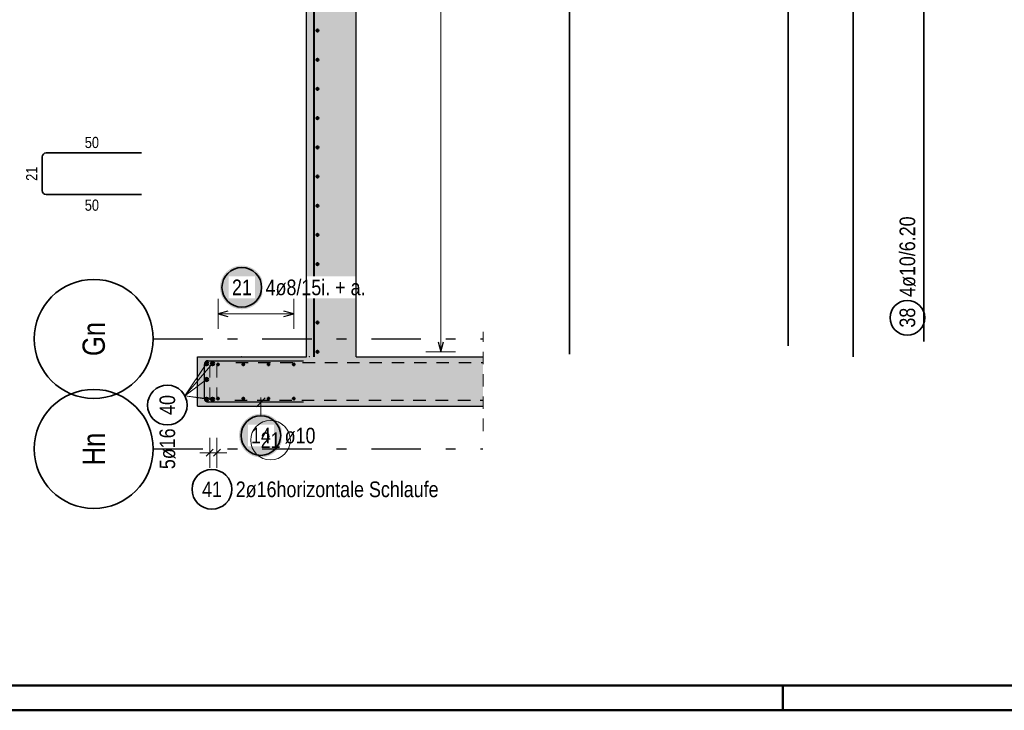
# Model space of a CAD drawing. Header units: millimetres. Extents: x -50 to 89, y -23 to 66.
# Tile 43 of 60: x 51 to 61, y 0 to 7. Entities that reach past the tile are written whole.
import ezdxf
from ezdxf.enums import TextEntityAlignment as Align

# ---------------------------------------------------------------- set-up
doc = ezdxf.new("R2010")
doc.units = ezdxf.units.MM
doc.linetypes.add('DASHDOTX2', pattern=[2, 1, -0.5, 0, -0.5])
doc.linetypes.add('HIDDEN', pattern=[0.375, 0.25, -0.125])
for name, color, linetype, lineweight in [('Achsen', 7, 'Continuous', 20), ('Bewehrung obere', 7, 'Continuous', 20), ('Geschnittene Kanten', 7, 'Continuous', 20), ('nplo Bewehrung', 7, 'Continuous', 20), ('Schraffuren', 7, 'Continuous', 20)]:
    doc.layers.add(name, color=color, linetype=linetype, lineweight=lineweight)
doc.styles.add('Arial Narrow', font='ARIALN.TTF')

msp = doc.modelspace()

# ---------------------------------------------------------------- hatches: boundary and pattern name
at = {"layer": 'Bewehrung obere', "lineweight": 25, "true_color": 0xffffff}
msp.add_hatch(color=7, dxfattribs=at).paths.add_polyline_path([(53.956059, 2.77176), (53.955925, 2.779438), (53.955523, 2.787107), (53.954853, 2.794757), (53.953918, 2.802378), (53.952716, 2.809963), (53.951251, 2.817501), (53.949524, 2.824983), (53.947536, 2.832401), (53.945291, 2.839744), (53.942791, 2.847005), (53.940039, 2.854174), (53.937039, 2.861242), (53.933793, 2.868202), (53.930307, 2.875044), (53.926584, 2.88176), (53.922629, 2.888343), (53.918447, 2.894783), (53.914042, 2.901073), (53.909421, 2.907206), (53.904588, 2.913174), (53.89955, 2.918969), (53.894313, 2.924585), (53.888883, 2.930015), (53.883267, 2.935252), (53.877472, 2.94029), (53.871504, 2.945123), (53.865371, 2.949744), (53.859081, 2.954149), (53.852641, 2.958331), (53.846059, 2.962286), (53.839342, 2.966009), (53.8325, 2.969495), (53.825541, 2.97274), (53.818472, 2.975741), (53.811303, 2.978493), (53.804042, 2.980993), (53.796699, 2.983238), (53.789281, 2.985225), (53.781799, 2.986953), (53.774261, 2.988418), (53.766677, 2.989619), (53.759055, 2.990555), (53.751405, 2.991224), (53.743736, 2.991626), (53.736059, 2.99176), (53.728381, 2.991626), (53.720712, 2.991224), (53.713062, 2.990555), (53.70544, 2.989619), (53.697856, 2.988418), (53.690318, 2.986953), (53.682836, 2.985225), (53.675418, 2.983238), (53.668075, 2.980993), (53.660814, 2.978493), (53.653645, 2.975741), (53.646576, 2.97274), (53.639617, 2.969495), (53.632775, 2.966009), (53.626059, 2.962286), (53.619476, 2.958331), (53.613036, 2.954149), (53.606746, 2.949744), (53.600613, 2.945123), (53.594645, 2.94029), (53.58885, 2.935252), (53.583234, 2.930015), (53.577804, 2.924585), (53.572567, 2.918969), (53.567529, 2.913174), (53.562696, 2.907206), (53.558075, 2.901073), (53.55367, 2.894783), (53.549488, 2.888343), (53.545533, 2.88176), (53.54181, 2.875044), (53.538324, 2.868202), (53.535079, 2.861242), (53.532078, 2.854174), (53.529326, 2.847005), (53.526826, 2.839744), (53.524581, 2.832401), (53.522593, 2.824983), (53.520866, 2.817501), (53.519401, 2.809963), (53.5182, 2.802378), (53.517264, 2.794757), (53.516594, 2.787107), (53.516193, 2.779438), (53.516059, 2.77176), (53.516193, 2.764082), (53.516594, 2.756414), (53.517264, 2.748764), (53.5182, 2.741142), (53.519401, 2.733558), (53.520866, 2.72602), (53.522593, 2.718538), (53.524581, 2.71112), (53.526826, 2.703777), (53.529326, 2.696516), (53.532078, 2.689347), (53.535079, 2.682278), (53.538324, 2.675319), (53.54181, 2.668477), (53.545533, 2.66176), (53.549488, 2.655178), (53.55367, 2.648738), (53.558075, 2.642448), (53.562696, 2.636315), (53.567529, 2.630347), (53.572567, 2.624552), (53.577804, 2.618936), (53.583234, 2.613506), (53.58885, 2.608268), (53.594645, 2.603231), (53.600613, 2.598398), (53.606746, 2.593777), (53.613036, 2.589372), (53.619476, 2.58519), (53.626059, 2.581235), (53.632775, 2.577512), (53.639617, 2.574026), (53.646576, 2.57078), (53.653645, 2.56778), (53.660814, 2.565028), (53.668075, 2.562528), (53.675418, 2.560283), (53.682836, 2.558295), (53.690318, 2.556568), (53.697856, 2.555103), (53.70544, 2.553901), (53.713062, 2.552966), (53.720712, 2.552296), (53.728381, 2.551894), (53.736059, 2.55176), (53.743736, 2.551894), (53.751405, 2.552296), (53.759055, 2.552966), (53.766677, 2.553901), (53.774261, 2.555103), (53.781799, 2.556568), (53.789281, 2.558295), (53.796699, 2.560283), (53.804042, 2.562528), (53.811303, 2.565028), (53.818472, 2.56778), (53.825541, 2.57078), (53.8325, 2.574026), (53.839342, 2.577512), (53.846059, 2.581235), (53.852641, 2.58519), (53.859081, 2.589372), (53.865371, 2.593777), (53.871504, 2.598398), (53.877472, 2.603231), (53.883267, 2.608268), (53.888883, 2.613506), (53.894313, 2.618936), (53.89955, 2.624552), (53.904588, 2.630347), (53.909421, 2.636315), (53.914042, 2.642448), (53.918447, 2.648738), (53.922629, 2.655178), (53.926584, 2.66176), (53.930307, 2.668477), (53.933793, 2.675319), (53.937039, 2.682278), (53.940039, 2.689347), (53.942791, 2.696516), (53.945291, 2.703777), (53.947536, 2.71112), (53.949524, 2.718538), (53.951251, 2.72602), (53.952716, 2.733558), (53.953918, 2.741142), (53.954853, 2.748764), (53.955523, 2.756414)])
at = {"layer": 'Geschnittene Kanten', "lineweight": 25, "true_color": 0xffffff}
msp.add_hatch(color=7, dxfattribs=at).paths.add_polyline_path([(53.763869, 4.26666), (53.763735, 4.274338), (53.763333, 4.282007), (53.762664, 4.289657), (53.761728, 4.297278), (53.760527, 4.304863), (53.759061, 4.312401), (53.757334, 4.319883), (53.755346, 4.327301), (53.753101, 4.334644), (53.750601, 4.341905), (53.747849, 4.349074), (53.744849, 4.356142), (53.741604, 4.363102), (53.738117, 4.369944), (53.734394, 4.37666), (53.730439, 4.383243), (53.726257, 4.389683), (53.721853, 4.395973), (53.717231, 4.402106), (53.712399, 4.408074), (53.707361, 4.413869), (53.702124, 4.419485), (53.696694, 4.424915), (53.691078, 4.430152), (53.685282, 4.43519), (53.679314, 4.440023), (53.673182, 4.444644), (53.666891, 4.449049), (53.660451, 4.453231), (53.653869, 4.457186), (53.647153, 4.460909), (53.64031, 4.464395), (53.633351, 4.46764), (53.626282, 4.470641), (53.619113, 4.473393), (53.611853, 4.475893), (53.604509, 4.478138), (53.597092, 4.480125), (53.589609, 4.481853), (53.582071, 4.483318), (53.574487, 4.484519), (53.566865, 4.485455), (53.559215, 4.486124), (53.551547, 4.486526), (53.543869, 4.48666), (53.536191, 4.486526), (53.528522, 4.486124), (53.520873, 4.485455), (53.513251, 4.484519), (53.505666, 4.483318), (53.498128, 4.481853), (53.490646, 4.480125), (53.483229, 4.478138), (53.475885, 4.475893), (53.468624, 4.473393), (53.461455, 4.470641), (53.454387, 4.46764), (53.447427, 4.464395), (53.440585, 4.460909), (53.433869, 4.457186), (53.427287, 4.453231), (53.420846, 4.449049), (53.414556, 4.444644), (53.408423, 4.440023), (53.402456, 4.43519), (53.39666, 4.430152), (53.391044, 4.424915), (53.385614, 4.419485), (53.380377, 4.413869), (53.375339, 4.408074), (53.370506, 4.402106), (53.365885, 4.395973), (53.361481, 4.389683), (53.357298, 4.383243), (53.353343, 4.37666), (53.34962, 4.369944), (53.346134, 4.363102), (53.342889, 4.356142), (53.339888, 4.349074), (53.337136, 4.341905), (53.334636, 4.334644), (53.332391, 4.327301), (53.330404, 4.319883), (53.328676, 4.312401), (53.327211, 4.304863), (53.32601, 4.297278), (53.325074, 4.289657), (53.324405, 4.282007), (53.324003, 4.274338), (53.323869, 4.26666), (53.324003, 4.258982), (53.324405, 4.251314), (53.325074, 4.243664), (53.32601, 4.236042), (53.327211, 4.228458), (53.328676, 4.22092), (53.330404, 4.213438), (53.332391, 4.20602), (53.334636, 4.198677), (53.337136, 4.191416), (53.339888, 4.184247), (53.342889, 4.177178), (53.346134, 4.170219), (53.34962, 4.163377), (53.353343, 4.15666), (53.357298, 4.150078), (53.361481, 4.143638), (53.365885, 4.137348), (53.370506, 4.131215), (53.375339, 4.125247), (53.380377, 4.119452), (53.385614, 4.113836), (53.391044, 4.108406), (53.39666, 4.103168), (53.402456, 4.098131), (53.408423, 4.093298), (53.414556, 4.088677), (53.420846, 4.084272), (53.427287, 4.08009), (53.433869, 4.076135), (53.440585, 4.072412), (53.447427, 4.068926), (53.454387, 4.06568), (53.461455, 4.06268), (53.468624, 4.059928), (53.475885, 4.057428), (53.483229, 4.055183), (53.490646, 4.053195), (53.498128, 4.051468), (53.505666, 4.050003), (53.513251, 4.048801), (53.520873, 4.047866), (53.528522, 4.047196), (53.536191, 4.046794), (53.543869, 4.04666), (53.551547, 4.046794), (53.559215, 4.047196), (53.566865, 4.047866), (53.574487, 4.048801), (53.582071, 4.050003), (53.589609, 4.051468), (53.597092, 4.053195), (53.604509, 4.055183), (53.611853, 4.057428), (53.619113, 4.059928), (53.626282, 4.06268), (53.633351, 4.06568), (53.64031, 4.068926), (53.647153, 4.072412), (53.653869, 4.076135), (53.660451, 4.08009), (53.666891, 4.084272), (53.673182, 4.088677), (53.679314, 4.093298), (53.685282, 4.098131), (53.691078, 4.103168), (53.696694, 4.108406), (53.702124, 4.113836), (53.707361, 4.119452), (53.712399, 4.125247), (53.717231, 4.131215), (53.721853, 4.137348), (53.726257, 4.143638), (53.730439, 4.150078), (53.734394, 4.15666), (53.738117, 4.163377), (53.741604, 4.170219), (53.744849, 4.177178), (53.747849, 4.184247), (53.750601, 4.191416), (53.753101, 4.198677), (53.755346, 4.20602), (53.757334, 4.213438), (53.759061, 4.22092), (53.760527, 4.228458), (53.761728, 4.236042), (53.762664, 4.243664), (53.763333, 4.251314)])
at = {"layer": 'Schraffuren', "lineweight": 13, "true_color": 0xd7ffd7}
for points in [[(54.696208, 3.067224), (54.696208, 11.291704), (54.196208, 11.291704), (54.196208, 3.067224)], [(53.096208, 3.067224), (54.196208, 3.067224), (54.196208, 3.567224), (53.096208, 3.567224)], [(54.696208, 3.067224), (55.976889, 3.067224), (55.976889, 3.567223), (54.696208, 3.567223)]]:
    msp.add_hatch(color=254, dxfattribs=at).paths.add_polyline_path(points)

# ---------------------------------------------------------------- linework, layer by layer
at = {"color": 5, "linetype": 'HIDDEN', "lineweight": 18, "ltscale": 0.5}
for p, q in [((55.976889, 2.817223), (55.976889, 3.817223)), ((53.220319, 3.13293), (53.220319, 3.512929)), ((53.292543, 3.13293), (53.292543, 3.512929))]:
    msp.add_line(p, q, dxfattribs=at)
at = {"color": 10, "linetype": 'HIDDEN', "ltscale": 0.5}
for p, q in [((53.482582, 3.507224), (55.976889, 3.507224)), ((53.473945, 3.127224), (55.976889, 3.127224))]:
    msp.add_line(p, q, dxfattribs=at)
at = {"color": 5, "linetype": 'Continuous', "lineweight": 18, "ltscale": 0.5}
for p, q in [((53.220319, 2.447811), (53.220319, 2.747811)), ((53.292543, 2.447811), (53.292543, 2.747811)), ((53.392543, 2.597811), (53.120319, 2.597811))]:
    msp.add_line(p, q, dxfattribs=at)
at = {"color": 3, "linetype": 'Continuous', "lineweight": 25, "ltscale": 0.5}
for p, q in [((53.184963, 2.562455), (53.255674, 2.633166)), ((53.257188, 2.562455), (53.327898, 2.633166))]:
    msp.add_line(p, q, dxfattribs=at)
at = {"color": 4, "linetype": 'Continuous', "lineweight": 50}
for p, q in [((1, 0.25), (87.25, 0.25)), ((0, 0), (87.5, 0))]:
    msp.add_line(p, q, dxfattribs=at)
at = {"color": 4, "linetype": 'Continuous', "lineweight": 50, "ltscale": 0.2}
msp.add_line((59, 0), (59, 0.25), dxfattribs=at)
at = {"color": 9, "linetype": 'Continuous', "lineweight": 0}
for centre in [(53.539381, 3.567224), (54.226208, 3.567224), (55.976889, 3.567223)]:
    msp.add_circle(centre, 0.00222, dxfattribs=at)
at = {"color": 2, "linetype": 'Continuous', "lineweight": 35, "ltscale": 0.5}
msp.add_circle((53.242642, 2.229334), 0.2, dxfattribs=at)
at = {"layer": 'Achsen', "color": 2, "linetype": 'Continuous', "lineweight": 35, "ltscale": 0.5}
for p, q in [((51.531266, 5.242466), (51.531266, 5.582466)), ((51.571266, 5.622466), (52.531266, 5.622466)), ((52.531266, 5.202466), (51.571266, 5.202466))]:
    msp.add_line(p, q, dxfattribs=at)
at = {"layer": 'Achsen', "color": 3, "linetype": 'DASHDOTX2', "lineweight": 25, "ltscale": 0.5}
for p, q in [((52.650415, 3.747224), (55.975171, 3.747224)), ((52.650415, 2.637224), (55.975171, 2.637224))]:
    msp.add_line(p, q, dxfattribs=at)
at = {"layer": 'Achsen', "color": 2, "linetype": 'Continuous', "lineweight": 35}
for centre in [(52.050415, 3.747224), (52.050415, 2.637224)]:
    msp.add_circle(centre, 0.6, dxfattribs=at)
at = {"layer": 'Achsen', "color": 2, "linetype": 'Continuous', "lineweight": 35, "ltscale": 0.5}
for centre, start, end in [((51.571266, 5.582466), 90, 180), ((51.571266, 5.242466), 180, 270)]:
    msp.add_arc(centre, 0.04, start, end, dxfattribs=at)
at = {"layer": 'Bewehrung obere', "color": 9, "linetype": 'Continuous', "lineweight": 0, "ltscale": 0.5}
msp.add_line((54.266208, 22.121704), (54.266208, 3.567224), dxfattribs=at)
at = {"layer": 'Bewehrung obere', "color": 2, "linetype": 'Continuous', "lineweight": 35, "ltscale": 0.5}
for p, q in [((59.055358, 18.856797), (59.055358, 3.676797)), ((59.709604, 3.567223), (59.709604, 17.827223)), ((60.424152, 3.720862), (60.424152, 16.120862)), ((56.849024, 10.891704), (56.849024, 3.591704))]:
    msp.add_line(p, q, dxfattribs=at)
at = {"layer": 'Bewehrung obere', "color": 5, "linetype": 'Continuous', "lineweight": 18, "ltscale": 0.5}
for p, q in [((55.55, 10.981704), (55.55, 3.617229)), ((55.4, 3.617229), (55.7, 3.617229)), ((53.189381, 3.49774), (52.970295, 3.171795)), ((53.249381, 3.49774), (52.970295, 3.171795)), ((53.189381, 3.33774), (52.970295, 3.171795)), ((53.189381, 3.13774), (52.970295, 3.171795)), ((53.249381, 3.13774), (52.970295, 3.171795)), ((53.736059, 2.97176), (53.736059, 3.157224))]:
    msp.add_line(p, q, dxfattribs=at)
at = {"layer": 'Bewehrung obere', "color": 3, "linetype": 'Continuous', "lineweight": 25, "ltscale": 0.5}
for p, q in [((54.266315, 10.891704), (54.266315, 3.591704)), ((55.523205, 3.717229), (55.55, 3.617229)), ((55.55, 3.617229), (55.576795, 3.717229)), ((53.166208, 3.147224), (53.166208, 3.487224)), ((53.206208, 3.527224), (54.166208, 3.527224)), ((54.166208, 3.107224), (53.206208, 3.107224)), ((53.780253, 3.151418), (53.691864, 3.06303))]:
    msp.add_line(p, q, dxfattribs=at)
at = {"layer": 'Bewehrung obere', "color": 4, "linetype": 'Continuous', "lineweight": 50, "ltscale": 0.5}
for centre, radius in [((54.306208, 6.857598), 0.01), ((54.306208, 6.857598), 0.01), ((54.306208, 6.857598), 0.009), ((54.306208, 6.857598), 0.007), ((54.306208, 6.857598), 0.005), ((54.306208, 6.857598), 0.003), ((54.306208, 6.857598), 0.001), ((54.306208, 6.563019), 0.01), ((54.306208, 6.563019), 0.01), ((54.306208, 6.563019), 0.009), ((54.306208, 6.563019), 0.007), ((54.306208, 6.563019), 0.005), ((54.306208, 6.563019), 0.003), ((54.306208, 6.563019), 0.001), ((54.306208, 6.26844), 0.01), ((54.306208, 6.26844), 0.01), ((54.306208, 6.26844), 0.009), ((54.306208, 6.26844), 0.007), ((54.306208, 6.26844), 0.005), ((54.306208, 6.26844), 0.003), ((54.306208, 6.26844), 0.001), ((54.306208, 5.973861), 0.01), ((54.306208, 5.973861), 0.01), ((54.306208, 5.973861), 0.009), ((54.306208, 5.973861), 0.007), ((54.306208, 5.973861), 0.005), ((54.306208, 5.973861), 0.003), ((54.306208, 5.973861), 0.001), ((54.306208, 5.679282), 0.01), ((54.306208, 5.679282), 0.01), ((54.306208, 5.679282), 0.009), ((54.306208, 5.679282), 0.007), ((54.306208, 5.679282), 0.005), ((54.306208, 5.679282), 0.003), ((54.306208, 5.679282), 0.001), ((54.306208, 5.384703), 0.01), ((54.306208, 5.384703), 0.01), ((54.306208, 5.384703), 0.009), ((54.306208, 5.384703), 0.007), ((54.306208, 5.384703), 0.005), ((54.306208, 5.384703), 0.003), ((54.306208, 5.384703), 0.001), ((54.306208, 5.090124), 0.01), ((54.306208, 5.090124), 0.01), ((54.306208, 5.090124), 0.009), ((54.306208, 5.090124), 0.007), ((54.306208, 5.090124), 0.005), ((54.306208, 5.090124), 0.003), ((54.306208, 5.090124), 0.001), ((54.306208, 4.795545), 0.01), ((54.306208, 4.795545), 0.01), ((54.306208, 4.795545), 0.009), ((54.306208, 4.795545), 0.007), ((54.306208, 4.795545), 0.005), ((54.306208, 4.795545), 0.003), ((54.306208, 4.795545), 0.001), ((54.306208, 4.500966), 0.01), ((54.306208, 4.500966), 0.01), ((54.306208, 4.500966), 0.009), ((54.306208, 4.500966), 0.007), ((54.306208, 4.500966), 0.005), ((54.306208, 4.500966), 0.003), ((54.306208, 4.500966), 0.001), ((54.306208, 4.206387), 0.01), ((54.306208, 4.206387), 0.01), ((54.306208, 4.206387), 0.009), ((54.306208, 4.206387), 0.007), ((54.306208, 4.206387), 0.005), ((54.306208, 4.206387), 0.003), ((54.306208, 4.206387), 0.001), ((54.306208, 3.911808), 0.01), ((54.306208, 3.911808), 0.01), ((54.306208, 3.911808), 0.009), ((54.306208, 3.911808), 0.007), ((54.306208, 3.911808), 0.005), ((54.306208, 3.911808), 0.003), ((54.306208, 3.911808), 0.001), ((54.306208, 3.617229), 0.01), ((54.306208, 3.617229), 0.01), ((54.306208, 3.617229), 0.009), ((54.306208, 3.617229), 0.007), ((54.306208, 3.617229), 0.005), ((54.306208, 3.617229), 0.003), ((54.306208, 3.617229), 0.001), ((53.189381, 3.49774), 0.016), ((53.189381, 3.49774), 0.016), ((53.189381, 3.49774), 0.0144), ((53.189381, 3.49774), 0.0112), ((53.189381, 3.49774), 0.008), ((53.189381, 3.49774), 0.0048), ((53.189381, 3.49774), 0.0016), ((53.249381, 3.49774), 0.016), ((53.249381, 3.49774), 0.016), ((53.249381, 3.49774), 0.0144), ((53.249381, 3.49774), 0.0112), ((53.249381, 3.49774), 0.008), ((53.249381, 3.49774), 0.0048), ((53.249381, 3.49774), 0.0016), ((53.189381, 3.33774), 0.016), ((53.189381, 3.33774), 0.016), ((53.189381, 3.33774), 0.0144), ((53.189381, 3.33774), 0.0112), ((53.189381, 3.33774), 0.008), ((53.189381, 3.33774), 0.0048), ((53.189381, 3.33774), 0.0016), ((53.189381, 3.13774), 0.016), ((53.189381, 3.13774), 0.016), ((53.189381, 3.13774), 0.0144), ((53.189381, 3.13774), 0.0112), ((53.189381, 3.13774), 0.008), ((53.189381, 3.13774), 0.0048), ((53.189381, 3.13774), 0.0016), ((53.249381, 3.13774), 0.016), ((53.249381, 3.13774), 0.016), ((53.249381, 3.13774), 0.0144), ((53.249381, 3.13774), 0.0112), ((53.249381, 3.13774), 0.008), ((53.249381, 3.13774), 0.0048), ((53.249381, 3.13774), 0.0016)]:
    msp.add_circle(centre, radius, dxfattribs=at)
at = {"layer": 'Bewehrung obere', "color": 2, "linetype": 'Continuous', "lineweight": 35, "ltscale": 0.5}
for centre, radius in [((60.256811, 3.95992), 0.175), ((52.793029, 3.079184), 0.2), ((53.736059, 2.77176), 0.2)]:
    msp.add_circle(centre, radius, dxfattribs=at)
at = {"layer": 'Bewehrung obere', "color": 3, "linetype": 'Continuous', "lineweight": 25, "ltscale": 0.5}
for centre, start, end in [((53.206208, 3.487224), 90, 180), ((53.206208, 3.147224), 180, 270)]:
    msp.add_arc(centre, 0.04, start, end, dxfattribs=at)
at = {"layer": 'Geschnittene Kanten', "color": 5, "linetype": 'Continuous', "lineweight": 18, "ltscale": 0.5}
for p, q in [((53.304208, 4.15), (53.304208, 3.85)), ((54.068208, 3.85), (54.068208, 4.15)), ((53.304208, 4), (54.068208, 4))]:
    msp.add_line(p, q, dxfattribs=at)
at = {"layer": 'Geschnittene Kanten', "color": 3, "linetype": 'Continuous', "lineweight": 25, "ltscale": 0.5}
for p, q in [((53.404208, 4.026795), (53.304208, 4)), ((53.304208, 4), (53.404208, 3.973205)), ((54.068208, 4), (53.968208, 4.026795)), ((53.968208, 3.973205), (54.068208, 4))]:
    msp.add_line(p, q, dxfattribs=at)
at = {"layer": 'Geschnittene Kanten', "color": 3, "linetype": 'Continuous', "lineweight": 25}
for p, q in [((53.096208, 3.067224), (53.096208, 3.567224)), ((53.096208, 3.567224), (54.196208, 3.567224)), ((54.696208, 3.567224), (55.976889, 3.567224)), ((53.096208, 3.067224), (54.196208, 3.067224)), ((54.196208, 3.067224), (54.696208, 3.067224)), ((54.696208, 3.067224), (55.976889, 3.067224))]:
    msp.add_line(p, q, dxfattribs=at)
at = {"layer": 'Geschnittene Kanten', "color": 2, "linetype": 'Continuous', "lineweight": 35, "ltscale": 0.5}
msp.add_circle((53.543869, 4.26666), 0.2, dxfattribs=at)
at = {"layer": 'Geschnittene Kanten', "color": 4, "linetype": 'Continuous', "lineweight": 50, "ltscale": 0.5}
for centre, radius in [((53.304208, 3.489224), 0.008), ((53.304208, 3.489224), 0.008), ((53.304208, 3.489224), 0.0072), ((53.304208, 3.489224), 0.0056), ((53.304208, 3.489224), 0.004), ((53.304208, 3.489224), 0.0024), ((53.304208, 3.489224), 0.0008), ((53.558875, 3.489224), 0.008), ((53.558875, 3.489224), 0.008), ((53.558875, 3.489224), 0.0072), ((53.558875, 3.489224), 0.0056), ((53.558875, 3.489224), 0.004), ((53.558875, 3.489224), 0.0024), ((53.558875, 3.489224), 0.0008), ((53.813541, 3.489224), 0.008), ((53.813541, 3.489224), 0.008), ((53.813541, 3.489224), 0.0072), ((53.813541, 3.489224), 0.0056), ((53.813541, 3.489224), 0.004), ((53.813541, 3.489224), 0.0024), ((53.813541, 3.489224), 0.0008), ((54.068208, 3.489224), 0.008), ((54.068208, 3.489224), 0.008), ((54.068208, 3.489224), 0.0072), ((54.068208, 3.489224), 0.0056), ((54.068208, 3.489224), 0.004), ((54.068208, 3.489224), 0.0024), ((54.068208, 3.489224), 0.0008), ((53.304208, 3.145224), 0.008), ((53.304208, 3.145224), 0.008), ((53.304208, 3.145224), 0.0072), ((53.304208, 3.145224), 0.0056), ((53.304208, 3.145224), 0.004), ((53.304208, 3.145224), 0.0024), ((53.304208, 3.145224), 0.0008), ((53.558875, 3.145224), 0.008), ((53.558875, 3.145224), 0.008), ((53.558875, 3.145224), 0.0072), ((53.558875, 3.145224), 0.0056), ((53.558875, 3.145224), 0.004), ((53.558875, 3.145224), 0.0024), ((53.558875, 3.145224), 0.0008), ((53.813541, 3.145224), 0.008), ((53.813541, 3.145224), 0.008), ((53.813541, 3.145224), 0.0072), ((53.813541, 3.145224), 0.0056), ((53.813541, 3.145224), 0.004), ((53.813541, 3.145224), 0.0024), ((53.813541, 3.145224), 0.0008), ((54.068208, 3.145224), 0.008), ((54.068208, 3.145224), 0.008), ((54.068208, 3.145224), 0.0072), ((54.068208, 3.145224), 0.0056), ((54.068208, 3.145224), 0.004), ((54.068208, 3.145224), 0.0024), ((54.068208, 3.145224), 0.0008)]:
    msp.add_circle(centre, radius, dxfattribs=at)
at = {"layer": 'nplo Bewehrung', "color": 9, "linetype": 'Continuous', "lineweight": 0, "ltscale": 0.5}
msp.add_line((54.276208, 3.567224), (54.276208, 22.121704), dxfattribs=at)

# ---------------------------------------------------------------- texts
at = {"color": 2, "lineweight": 35, "char_height": 0.1575, "attachment_point": 1, "line_spacing_factor": 0.9, "style": 'Arial Narrow'}
for s, insert in [('41', (53.143417, 2.308084)), ('2ø16horizontale Schlaufe', (53.482642, 2.308084))]:
    msp.add_mtext(s, dxfattribs=dict(at, insert=insert))
at = {"layer": 'Achsen', "color": 4, "lineweight": 50, "style": 'Arial Narrow'}
for s, p in [('Gn', (52.050415, 3.745569)), ('Hn', (52.050415, 2.635569))]:
    msp.add_text(s, height=0.225, rotation=90, dxfattribs=at).set_placement(p, align=Align.MIDDLE_CENTER)
at = {"layer": 'Achsen', "color": 3, "lineweight": 25, "char_height": 0.1125, "attachment_point": 1, "line_spacing_factor": 0.9, "style": 'Arial Narrow'}
for insert in [(51.960391, 5.784966), (51.960391, 5.152466)]:
    msp.add_mtext('50', dxfattribs=dict(at, insert=insert))
at = {"layer": 'Achsen', "color": 3, "lineweight": 25, "insert": (51.368766, 5.341591), "char_height": 0.1125, "attachment_point": 1, "rotation": 90, "line_spacing_factor": 0.9, "style": 'Arial Narrow'}
msp.add_mtext('21', dxfattribs=at)
at = {"layer": 'Bewehrung obere', "color": 2, "lineweight": 35, "char_height": 0.1575, "attachment_point": 1, "rotation": 90, "line_spacing_factor": 0.9, "style": 'Arial Narrow'}
for s, insert in [('4ø10/6.20', (60.178061, 4.16992)), ('38', (60.178061, 3.860695)), ('40', (52.714279, 2.979959)), ('5ø16', (52.714279, 2.432834))]:
    msp.add_mtext(s, dxfattribs=dict(at, insert=insert))

# ---------------------------------------------------------------- next in the draw order: texts
at = {"layer": 'Bewehrung obere', "color": 2, "lineweight": 35, "char_height": 0.1575, "attachment_point": 1, "line_spacing_factor": 0.9, "style": 'Arial Narrow', "bg_fill": 3, "box_fill_scale": 1.2, "bg_fill_color": 256, "bg_fill_true_color": 13158600, "bg_fill_transparency": 0}
for s, insert in [('14', (53.636834, 2.85051)), ('ø10', (53.976059, 2.85051))]:
    msp.add_mtext(s, dxfattribs=dict(at, insert=insert))
at = {"layer": 'Geschnittene Kanten', "color": 2, "lineweight": 35, "char_height": 0.1575, "attachment_point": 1, "line_spacing_factor": 0.9, "style": 'Arial Narrow', "bg_fill": 3, "box_fill_scale": 1.2, "bg_fill_color": 256, "bg_fill_true_color": 13158600, "bg_fill_transparency": 0}
for s, insert in [('21', (53.444644, 4.34541)), ('4ø8/15i. + a.', (53.783869, 4.34541))]:
    msp.add_mtext(s, dxfattribs=dict(at, insert=insert))

# ---------------------------------------------------------------- next in the draw order: linework, layer by layer
at = {"layer": 'Geschnittene Kanten', "color": 3, "linetype": 'Continuous', "lineweight": 25}
for p, q in [((54.196208, 3.567224), (54.196208, 10.891704)), ((54.696208, 3.567223), (54.696208, 7.467223))]:
    msp.add_line(p, q, dxfattribs=at)
at = {"layer": 'Geschnittene Kanten', "color": 9, "linetype": 'Continuous', "lineweight": 0, "ltscale": 0.5}
msp.add_circle((53.833547, 2.725249), 0.2, dxfattribs=at)

# ---------------------------------------------------------------- next in the draw order: texts
at = {"layer": 'Geschnittene Kanten', "color": 9, "lineweight": 0, "insert": (53.734322, 2.803999), "char_height": 0.1575, "attachment_point": 1, "line_spacing_factor": 0.9, "style": 'Arial Narrow'}
msp.add_mtext('21', dxfattribs=at)

doc.saveas('drawing.dxf')
